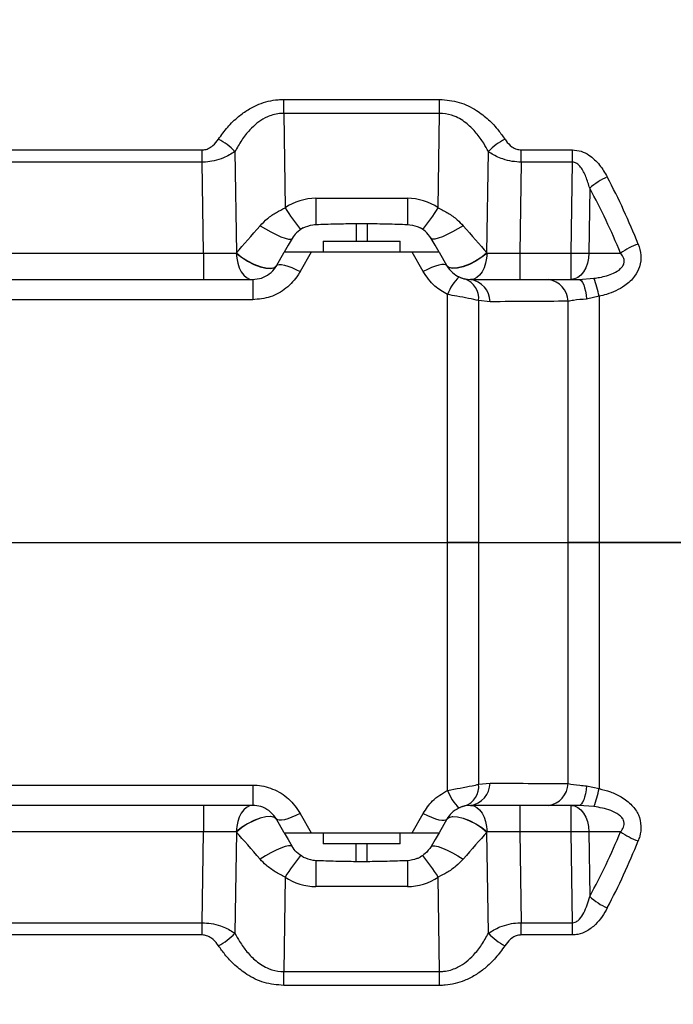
# Model space of a CAD drawing. Extents: x 0 to 16820, y 0 to 11880.
# Tile 41 of 77: x 8229 to 8348, y 6424 to 6603. Entities that reach past the tile are written whole.
import ezdxf

# ---------------------------------------------------------------- set-up
doc = ezdxf.new("R2010")
doc.units = 0
doc.header["$LTSCALE"] = 20
doc.layers.get('0').update_dxf_attribs({"linetype": 'CONTINUOUS'})
doc.styles.add('SLDTEXTSTYLE0', font='TXT', dxfattribs={"width": 0.605})
doc.dimstyles.new('SLDDIMSTYLE0', dxfattribs={"dimtxt": 100, "dimasz": 100, "dimexe": 0, "dimexo": 0.0625, "dimgap": 25, "dimtad": 1, "dimdec": 1, "dimrnd": 1e-09, "dimzin": 12, "dimtxsty": 'SLDTEXTSTYLE0', "dimsah": 1, "dimcen": 0, "dimazin": 3, "dimtfac": 1, "dimtofl": 0, "dimtmove": 0, "dimatfit": 3, "dimtolj": 1, "dimtzin": 12})
doc.dimstyles.new('SLDDIMSTYLE1', dxfattribs={"dimtxt": 100, "dimasz": 100, "dimexe": 0, "dimexo": 0.0625, "dimgap": 25, "dimtad": 1, "dimdec": 4, "dimlfac": 20, "dimzin": 12, "dimtxsty": 'SLDTEXTSTYLE0', "dimsah": 1, "dimcen": 0.09, "dimazin": 3, "dimtfac": 1, "dimtofl": 0, "dimtmove": 0, "dimatfit": 3, "dimtolj": 1, "dimtzin": 12})

# ---------------------------------------------------------------- blocks, each defined once
blk = doc.blocks.new('_D')
at = {"color": 7, "linetype": 'CONTINUOUS'}
blk.add_line((10599.79, 8574.46), (7791.16, 6507.87), dxfattribs=at)
blk.add_solid([(10599.79, 8574.46), (10510.36, 8527.27), (10528.14, 8503.11)], dxfattribs=at)
at = {"color": 7, "linetype": 'CONTINUOUS', "insert": (8954.78, 7524), "char_height": 100, "attachment_point": 1, "rotation": 36.3456, "style": 'SLDTEXTSTYLE0'}
blk.add_mtext('R3487', dxfattribs=at)
blk = doc.blocks.new('_D_1')
at = {"color": 7, "linetype": 'CONTINUOUS'}
for q in [(9232.57, 8882.9), (7791.16, 6507.87)]:
    blk.add_line((8490.54, 7660.25), q, dxfattribs=at)
blk.add_solid([(8490.54, 7660.25), (8555.25, 7737.96), (8529.6, 7753.52)], dxfattribs=at)
at = {"color": 7, "linetype": 'CONTINUOUS', "insert": (8912.41, 8603.77), "char_height": 100, "attachment_point": 1, "rotation": 58.7465, "style": 'SLDTEXTSTYLE0'}
blk.add_mtext('R1348', dxfattribs=at)
blk = doc.blocks.new('_D_2')
at = {"color": 7, "linetype": 'CONTINUOUS'}
for p, q in [((4317.75, 7120.33), (3817.21, 7208.59)), ((7831.16, 6507.87), (11826.43, 6507.87))]:
    blk.add_line(p, q, dxfattribs=at)
blk.add_arc((7791.16, 6507.87), 4005.26, 0, 170, dxfattribs=at)
for points in [[(3846.75, 7203.38), (3880.08, 7298.85), (3850.61, 7304.42)], [(11796.43, 6507.87), (11810.18, 6608.05), (11780.18, 6607.68)]]:
    blk.add_solid(points, dxfattribs=at)
at = {"color": 7, "linetype": 'CONTINUOUS', "insert": (8009.94, 10638.69), "char_height": 100, "attachment_point": 1, "rotation": 355, "style": 'SLDTEXTSTYLE0'}
blk.add_mtext('170°', dxfattribs=at)
blk = doc.blocks.new('_D_3')
at = {"color": 7, "linetype": 'CONTINUOUS'}
for p, q in [((7831.16, 6507.87), (11819.08, 6507.87)), ((4317.75, 5895.41), (3824.45, 5808.43))]:
    blk.add_line(p, q, dxfattribs=at)
blk.add_arc((7791.16, 6507.87), 3997.91, 190, 0, dxfattribs=at)
for points in [[(11789.08, 6507.87), (11772.83, 6408.07), (11802.82, 6407.69)], [(3853.99, 5813.64), (3857.85, 5712.6), (3887.32, 5718.17)]]:
    blk.add_solid(points, dxfattribs=at)
at = {"color": 7, "linetype": 'CONTINUOUS', "insert": (7986.83, 2641.21), "char_height": 100, "attachment_point": 1, "rotation": 5, "style": 'SLDTEXTSTYLE0'}
blk.add_mtext('170°', dxfattribs=at)

msp = doc.modelspace()

# ---------------------------------------------------------------- linework, layer by layer
at = {"color": 8, "linetype": 'CONTINUOUS'}
for p, q in [((8276.9353961, 6588.7429065), (8305.3940211, 6588.7429065)), ((8276.9353961, 6586.2036071), (8276.9353961, 6588.7429065)), ((8305.3940211, 6586.2036071), (8305.3940211, 6588.7429065)), ((8276.9353961, 6586.2036071), (8277.1849011, 6568.954835)), ((8305.3940211, 6586.2036071), (8276.9353961, 6586.2036071)), ((8305.1445757, 6568.954835), (8305.3940211, 6586.2036071)), ((8130.2601968, 6579.5272759), (8262.0692526, 6579.5272759)), ((8262.0692526, 6577.2972277), (8262.0692526, 6579.5272759)), ((8268.0394922, 6579.2158714), (8268.3067893, 6560.7366434)), ((8314.0226875, 6560.7366434), (8314.2899548, 6579.2158714)), ((8320.2601944, 6579.5272759), (8329.6183025, 6579.5272759)), ((8320.2601944, 6577.2972277), (8320.2601944, 6579.5272759)), ((8329.6183025, 6577.2972277), (8329.6183025, 6579.5272759)), ((8262.0692526, 6577.2972277), (8130.2601968, 6577.2972277)), ((8262.3093699, 6560.6971404), (8262.0692526, 6577.2972277)), ((8320.2601944, 6577.2972277), (8320.0201069, 6560.6971404)), ((8329.6183025, 6577.2972277), (8320.2601944, 6577.2972277)), ((8329.407302, 6560.6971404), (8329.6183025, 6577.2972277)), ((8332.7695404, 6572.5202805), (8332.6192771, 6560.6971404)), ((8282.8249906, 6570.6971383), (8282.8249906, 6565.9092574)), ((8282.8249906, 6570.6971383), (8299.5044862, 6570.6971383)), ((8299.5044862, 6570.6971383), (8299.5044862, 6565.9092574)), ((8290.1647364, 6566.0954623), (8290.1647364, 6562.8716371)), ((8292.1647106, 6566.0954623), (8292.1647106, 6562.8716371)), ((8130.0200795, 6560.6971404), (8262.3093699, 6560.6971404)), ((8262.3093699, 6560.6971404), (8262.3093699, 6555.8716378)), ((8281.9249903, 6560.8716367), (8279.9382185, 6557.3261811)), ((8302.3911987, 6557.3261811), (8300.4044567, 6560.8716367)), ((8320.0201069, 6560.6971404), (8320.0201069, 6555.8716378)), ((8320.0201069, 6560.6971404), (8329.407302, 6560.6971404)), ((8329.407302, 6555.8716378), (8329.407302, 6560.6971404)), ((8332.6192771, 6560.6971404), (8338.4073054, 6560.6971404)), ((8271.2779616, 6555.8716378), (8271.2779616, 6552.1746672)), ((8308.8212882, 6556.2283604), (8308.8212882, 6556.4755893)), ((8330.790845, 6555.8716378), (8333.5455333, 6556.0869)), ((8271.2779616, 6552.1746672), (8214.5628308, 6552.1746672)), ((8306.8509971, 6507.8716374), (8306.8509971, 6553.1276672)), ((8312.5078951, 6552.0211889), (8312.5078951, 6507.8716374)), ((8314.5870243, 6551.8098383), (8312.5078951, 6552.0211889)), ((8328.8215672, 6507.8716374), (8328.8215672, 6551.9001915)), ((8334.4784056, 6552.8101644), (8332.2091376, 6552.2980748)), ((8334.4784056, 6552.8101644), (8334.4784056, 6507.8716374)), ((8028.8915311, 6507.8716374), (8306.8509971, 6507.8716374)), ((8312.5078951, 6507.8716374), (8306.8509971, 6507.8716374)), ((8306.8509971, 6462.6156076), (8306.8509971, 6507.8716374)), ((8312.5078951, 6507.8716374), (8312.5078951, 6463.7220858)), ((8312.5078951, 6507.8716374), (8328.8215672, 6507.8716374)), ((8328.8215672, 6463.8430833), (8328.8215672, 6507.8716374)), ((8334.4784056, 6507.8716374), (8328.8215672, 6507.8716374)), ((8334.4784056, 6507.8716374), (8334.4784056, 6462.9331103)), ((8519.9221049, 6507.8716374), (8334.4784056, 6507.8716374)), ((8214.5628308, 6463.5686076), (8271.2779616, 6463.5686076)), ((8271.2779616, 6463.5686076), (8271.2779616, 6459.871637)), ((8312.5078951, 6463.7220858), (8314.5870243, 6463.9334365)), ((8332.2091376, 6463.4451999), (8334.4784056, 6462.9331103)), ((8262.3093699, 6459.871637), (8262.3093699, 6455.0461343)), ((8279.9382185, 6458.4170936), (8281.9249903, 6454.871638)), ((8300.4044567, 6454.871638), (8302.3911987, 6458.4170936)), ((8320.0201069, 6459.871637), (8320.0201069, 6455.0461343)), ((8329.407302, 6455.0461343), (8329.407302, 6459.871637)), ((8333.5455333, 6459.6563748), (8330.790845, 6459.871637)), ((8262.3093699, 6455.0461343), (8130.0200795, 6455.0461343)), ((8262.0692526, 6438.446047), (8262.3093699, 6455.0461343)), ((8268.3067893, 6455.0066313), (8268.0394922, 6436.5274033)), ((8314.2899548, 6436.5274033), (8314.0226875, 6455.0066313)), ((8329.407302, 6455.0461343), (8320.0201069, 6455.0461343)), ((8320.0201069, 6455.0461343), (8320.2601944, 6438.446047)), ((8329.6183025, 6438.446047), (8329.407302, 6455.0461343)), ((8338.4073054, 6455.0461343), (8332.6192771, 6455.0461343)), ((8332.6192771, 6455.0461343), (8332.7695404, 6443.2229942)), ((8290.1647364, 6449.6478124), (8290.1647364, 6452.8716377)), ((8292.1647106, 6449.6478124), (8292.1647106, 6452.8716377)), ((8282.8249906, 6449.8340173), (8282.8249906, 6445.0461364)), ((8299.5044862, 6449.8340173), (8299.5044862, 6445.0461364)), ((8277.1849011, 6446.7884398), (8276.9353961, 6429.5396677)), ((8305.3940211, 6429.5396677), (8305.1445757, 6446.7884398)), ((8299.5044862, 6445.0461364), (8282.8249906, 6445.0461364)), ((8130.2601968, 6438.446047), (8262.0692526, 6438.446047)), ((8262.0692526, 6436.2159989), (8262.0692526, 6438.446047)), ((8320.2601944, 6438.446047), (8329.6183025, 6438.446047)), ((8320.2601944, 6436.2159989), (8320.2601944, 6438.446047)), ((8329.6183025, 6436.2159989), (8329.6183025, 6438.446047)), ((8262.0692526, 6436.2159989), (8130.2601968, 6436.2159989)), ((8329.6183025, 6436.2159989), (8320.2601944, 6436.2159989)), ((8276.9353961, 6427.0003683), (8276.9353961, 6429.5396677)), ((8276.9353961, 6429.5396677), (8305.3940211, 6429.5396677)), ((8305.3940211, 6427.0003683), (8305.3940211, 6429.5396677)), ((8305.3940211, 6427.0003683), (8276.9353961, 6427.0003683))]:
    msp.add_line(p, q, dxfattribs=at)
at = {"color": 7, "linetype": 'CONTINUOUS'}
for p, q in [((8290.1647364, 6566.0954623), (8292.1647106, 6566.0954623)), ((8284.1647242, 6562.8716371), (8284.1647242, 6560.8716367)), ((8284.1647242, 6562.8716371), (8298.1647526, 6562.8716371)), ((8298.1647526, 6560.8716367), (8298.1647526, 6562.8716371)), ((8275.60809, 6558.3716391), (8277.0514761, 6560.8716367)), ((8300.4044567, 6560.8716367), (8281.9249903, 6560.8716367)), ((8305.2779709, 6560.8716367), (8306.721357, 6558.3716391)), ((8214.0703772, 6555.8716378), (8271.2779616, 6555.8716378)), ((8310.011891, 6555.9809006), (8311.0514556, 6555.8716378)), ((8311.0514556, 6555.8716378), (8325.2860581, 6555.8716378)), ((8271.2779616, 6459.871637), (8214.0703772, 6459.871637)), ((8311.0514556, 6459.871637), (8310.011891, 6459.7623742)), ((8325.2860581, 6459.871637), (8311.0514556, 6459.871637)), ((8277.0514761, 6454.871638), (8275.60809, 6457.3716356)), ((8306.721357, 6457.3716356), (8305.2779709, 6454.871638)), ((8281.9249903, 6454.871638), (8300.4044567, 6454.871638)), ((8284.1647242, 6454.871638), (8284.1647242, 6452.8716377)), ((8298.1647526, 6452.8716377), (8298.1647526, 6454.871638)), ((8296.4054619, 6452.8716377), (8284.1647242, 6452.8716377)), ((8298.1647526, 6452.8716377), (8296.4054619, 6452.8716377)), ((8290.1647364, 6449.6478124), (8292.1647106, 6449.6478124))]:
    msp.add_line(p, q, dxfattribs=at)
at = {"color": 8, "linetype": 'CONTINUOUS', "flags": 128}
for points in [[(8272.6312851, 6565.6833968), (8273.590592, 6565.0955385), (8274.5794927, 6564.5476787), (8275.5470251, 6564.0680588), (8276.4433001, 6563.6813997), (8277.222154, 6563.4076281), (8277.8434132, 6563.2608591), (8278.2750701, 6563.2486514), (8278.4948622, 6563.3716381)], [(8309.6981918, 6565.6833968), (8308.738855, 6565.0955385), (8307.7499543, 6564.5476787), (8306.7823921, 6564.0680588), (8305.8861171, 6563.6813997), (8305.1073228, 6563.4076281), (8304.4860636, 6563.2608591), (8304.0544068, 6563.2486514), (8303.8345848, 6563.3716381)], [(8268.2885503, 6560.6885834), (8268.3642482, 6559.7395844), (8268.5467278, 6558.8320887), (8268.829373, 6557.9993746), (8269.2018126, 6557.271967), (8269.6503376, 6556.6765352), (8270.1585566, 6556.2349169), (8270.7078134, 6555.9632986), (8271.2779616, 6555.8716378)], [(8268.2885503, 6560.6885834), (8269.2376946, 6559.9208346), (8270.3257774, 6559.2178425), (8271.47871, 6558.6274921), (8272.6179932, 6558.1899865), (8273.6659919, 6557.9351282), (8274.5513295, 6557.8802696), (8275.2137457, 6558.0291546), (8275.60809, 6558.3716391)], [(8268.3067893, 6560.7366434), (8269.2552184, 6559.9672853), (8270.3435396, 6559.2629074), (8271.4975153, 6558.6715697), (8272.6384078, 6558.2336171), (8273.6883734, 6557.9789377), (8274.5757376, 6557.924906), (8275.2399718, 6558.0752066), (8275.6357764, 6558.4195873)], [(8314.0226875, 6560.7366434), (8313.0742584, 6559.9672853), (8311.9858776, 6559.2629074), (8310.8319317, 6558.6715697), (8309.6910392, 6558.2336171), (8308.6411034, 6557.9789377), (8307.7537094, 6557.924906), (8307.0894753, 6558.0752066), (8306.6936408, 6558.4195873)], [(8314.040867, 6560.6885834), (8313.0917822, 6559.9208346), (8312.0036994, 6559.2178425), (8310.8507072, 6558.6274921), (8309.7114836, 6558.1899865), (8308.6634551, 6557.9351282), (8307.7780877, 6557.8802696), (8307.1157013, 6558.0291546), (8306.721357, 6558.3716391)], [(8314.040867, 6560.6885834), (8313.9652287, 6559.7395844), (8313.7827192, 6558.8320887), (8313.500074, 6557.9993746), (8313.1276642, 6557.271967), (8312.6790796, 6556.6765352), (8312.1708904, 6556.2349169), (8311.6216336, 6555.9632986), (8311.0514556, 6555.8716378)], [(8332.6192771, 6560.6971404), (8332.5388704, 6559.7468822), (8332.3433672, 6558.8379523), (8332.0400392, 6558.0037555), (8331.6399132, 6557.2749397), (8331.1577712, 6556.6782861), (8330.6112562, 6556.2357179), (8330.0205742, 6555.9634997), (8329.407302, 6555.8716378)], [(8275.60809, 6558.3716391), (8275.7893776, 6558.5274382), (8276.1019145, 6558.5992171), (8276.5358065, 6558.5847034), (8277.0773743, 6558.4843552), (8277.709422, 6558.3013504), (8278.4119819, 6558.0414778), (8279.1628514, 6557.7129557), (8279.9382185, 6557.3261811)], [(8306.721357, 6558.3716391), (8306.5400397, 6558.5274382), (8306.2275325, 6558.5992171), (8305.7936107, 6558.5847034), (8305.2521025, 6558.4843552), (8304.6200548, 6558.3013504), (8303.9174353, 6558.0414778), (8303.1665956, 6557.7129557), (8302.3911987, 6557.3261811)], [(8330.790845, 6555.8716378), (8331.0268794, 6555.8076261), (8331.2568937, 6555.6172303), (8331.4749275, 6555.3053229), (8331.6754972, 6554.879891), (8331.8533574, 6554.3518311), (8332.004038, 6553.7346585), (8332.1236645, 6553.0441834), (8332.2091376, 6552.2980748)], [(8332.2091376, 6463.4451999), (8332.1236645, 6462.6990913), (8332.004038, 6462.0086162), (8331.8533574, 6461.3914436), (8331.6754972, 6460.8633837), (8331.4749275, 6460.4379519), (8331.2568937, 6460.1260445), (8331.0268794, 6459.9356486), (8330.790845, 6459.871637)], [(8271.2779616, 6459.871637), (8270.7078134, 6459.7799762), (8270.1585566, 6459.5083578), (8269.6503376, 6459.0667396), (8269.2018126, 6458.4713078), (8268.829373, 6457.7439002), (8268.5467278, 6456.911186), (8268.3642482, 6456.0036904), (8268.2885503, 6455.0546913)], [(8279.9382185, 6458.4170936), (8279.1628514, 6458.0303191), (8278.4119819, 6457.7017969), (8277.709422, 6457.4419244), (8277.0773743, 6457.2589195), (8276.5358065, 6457.1585714), (8276.1019145, 6457.1440576), (8275.7893776, 6457.2158365), (8275.60809, 6457.3716356)], [(8302.3911987, 6458.4170936), (8303.1665956, 6458.0303191), (8303.9174353, 6457.7017969), (8304.6200548, 6457.4419244), (8305.2521025, 6457.2589195), (8305.7936107, 6457.1585714), (8306.2275325, 6457.1440576), (8306.5400397, 6457.2158365), (8306.721357, 6457.3716356)], [(8311.0514556, 6459.871637), (8311.6216336, 6459.7799762), (8312.1708904, 6459.5083578), (8312.6790796, 6459.0667396), (8313.1276642, 6458.4713078), (8313.500074, 6457.7439002), (8313.7827192, 6456.911186), (8313.9652287, 6456.0036904), (8314.040867, 6455.0546913)], [(8329.407302, 6459.871637), (8330.0205742, 6459.779775), (8330.6112562, 6459.5075569), (8331.1577712, 6459.0649887), (8331.6399132, 6458.468335), (8332.0400392, 6457.7395192), (8332.3433672, 6456.9053224), (8332.5388704, 6455.9963925), (8332.6192771, 6455.0461343)], [(8275.60809, 6457.3716356), (8275.2137457, 6457.7141202), (8274.5513295, 6457.8630051), (8273.6659919, 6457.8081465), (8272.6179932, 6457.5532882), (8271.47871, 6457.1157827), (8270.3257774, 6456.5254322), (8269.2376946, 6455.8224401), (8268.2885503, 6455.0546913)], [(8275.6357764, 6457.3236874), (8275.2399718, 6457.6680681), (8274.5757376, 6457.8183687), (8273.6883734, 6457.7643371), (8272.6384078, 6457.5096576), (8271.4975153, 6457.071705), (8270.3435396, 6456.4803674), (8269.2552184, 6455.7759895), (8268.3067893, 6455.0066313)], [(8306.6936408, 6457.3236874), (8307.0894753, 6457.6680681), (8307.7537094, 6457.8183687), (8308.6411034, 6457.7643371), (8309.6910392, 6457.5096576), (8310.8319317, 6457.071705), (8311.9858776, 6456.4803674), (8313.0742584, 6455.7759895), (8314.0226875, 6455.0066313)], [(8306.721357, 6457.3716356), (8307.1157013, 6457.7141202), (8307.7780877, 6457.8630051), (8308.6634551, 6457.8081465), (8309.7114836, 6457.5532882), (8310.8507072, 6457.1157827), (8312.0036994, 6456.5254322), (8313.0917822, 6455.8224401), (8314.040867, 6455.0546913)], [(8278.4948622, 6452.3716367), (8278.2750701, 6452.4946234), (8277.8434132, 6452.4824156), (8277.222154, 6452.3356466), (8276.4433001, 6452.061875), (8275.5470251, 6451.675216), (8274.5794927, 6451.195596), (8273.590592, 6450.6477362), (8272.6312851, 6450.059878)], [(8303.8345848, 6452.3716367), (8304.0544068, 6452.4946234), (8304.4860636, 6452.4824156), (8305.1073228, 6452.3356466), (8305.8861171, 6452.061875), (8306.7823921, 6451.675216), (8307.7499543, 6451.195596), (8308.738855, 6450.6477362), (8309.6981918, 6450.059878)]]:
    msp.add_lwpolyline(points, dxfattribs=at)
at = {"color": 7, "linetype": 'CONTINUOUS', "flags": 128}
for points in [[(8278.4948622, 6563.3716381), (8277.7693247, 6562.114971), (8277.0514761, 6560.8716367)], [(8305.2779709, 6560.8716367), (8304.5601522, 6562.114971), (8303.8345848, 6563.3716381)], [(8277.0514761, 6454.871638), (8277.7693247, 6453.6283037), (8278.4948622, 6452.3716367)], [(8305.2779709, 6454.871638), (8304.5601522, 6453.6283037), (8303.8345848, 6452.3716367)]]:
    msp.add_lwpolyline(points, dxfattribs=at)
at = {"color": 7, "linetype": 'CONTINUOUS'}
for radius in [3487, 1348]:
    msp.add_arc((7791.1647235, 6507.8716374), radius, 190, 170, dxfattribs=at)
at = {"color": 8, "linetype": 'CONTINUOUS'}
for centre, radius, start, end in [((8259.8071698, 6571.5347703), 11.2592383, 43.016138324, 62.301916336), ((8322.5229195, 6571.5339284), 11.2602823, 117.698986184, 136.982959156), ((8340.4758958, 6564.0597954), 11.444113, 113.123790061, 132.329276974), ((8282.8249775, 6560.6971399), 10, 90, 124.333429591), ((8299.5044695, 6560.6971399), 10, 55.666570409, 90), ((8328.3036122, 6602.427403), 61.1026631, 213.216807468, 217.772313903), ((8254.0192733, 6602.4324676), 61.1109518, 322.227700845, 326.782605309), ((8331.0132896, 6675.0033731), 114.3175141, 269.195054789, 270.804945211), ((8345.9367279, 6550.0186279), 13.0660948, 109.294959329, 125.187675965), ((8314.325335, 6550.5230245), 7.9151684, 132.762682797, 160.787675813), ((8308.6923697, 6552.3826065), 3.8326044, 354.588923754, 69.861635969), ((8310.422062, 6551.754129), 4.1653349, 0.766325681, 81.309160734), ((8324.6831305, 6551.7754572), 4.140316, 1.726396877, 81.626609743), ((8313.9168567, 6548.7275414), 20.962946, 11.230368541, 20.552474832), ((8308.6923697, 6463.3606683), 3.8326044, 290.138364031, 5.411076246), ((8310.422062, 6463.9891458), 4.1653349, 278.690839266, 359.233674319), ((8324.6831305, 6463.9678175), 4.140316, 278.373390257, 358.273603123), ((8314.325335, 6465.2202502), 7.9151684, 199.212324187, 227.237317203), ((8313.9168567, 6467.0157334), 20.962946, 339.447525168, 348.769631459), ((8331.0132896, 6340.7399016), 114.3175141, 89.195054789, 90.804945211), ((8345.9367279, 6465.7246468), 13.0660948, 234.812324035, 250.705040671), ((8328.3036122, 6413.3158717), 61.1026631, 142.227686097, 146.783192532), ((8254.0192733, 6413.3108071), 61.1109518, 33.217394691, 37.772299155), ((8282.8249775, 6455.0461349), 10, 235.666570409, 270), ((8299.5044695, 6455.0461349), 10, 270, 304.333429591), ((8340.4758958, 6451.6834794), 11.444113, 227.670723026, 246.876209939), ((8259.8071698, 6444.2085045), 11.2592383, 297.698083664, 316.983861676), ((8322.5229195, 6444.2093463), 11.2602823, 223.017040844, 242.301013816)]:
    msp.add_arc(centre, radius, start, end, dxfattribs=at)
for centre, major_axis, ratio, start_param, end_param in [((8179.0289103, 6507.8716374), (170.2694555, 26.489921), 0.8611429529, 0.1955768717, 0.2854982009), ((8175.8169301, 6508.0461349), (170.8468102, 21.5805957), 0.8333414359, 0.223879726, 0.3138010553), ((8277.1619759, 6571.0630308), (14.7558246, 16.9719826), 0.0051745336, 4.062805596, 4.3943566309), ((8305.1674711, 6571.0630308), (-14.7558246, 16.9719826), 0.0051745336, 1.8888286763, 2.2203797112), ((8262.3017884, 6560.8716374), (10.0020923, -0.0723817), 0.017439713, 4.7132722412, 5.3542072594), ((8262.5211769, 6545.7044231), (9.6352478, 25.2766889), 0.002384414, 5.3478355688, 5.3501985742), ((8319.8082701, 6545.7044231), (-9.6352478, 25.2766889), 0.002384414, 0.9329867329, 0.9353497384), ((8320.0276586, 6560.8716374), (10.0020923, 0.0723817), 0.017439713, 4.0705707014, 4.7115057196), ((8262.3017884, 6454.8716374), (10.0020923, 0.0723817), 0.017439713, 0.9289780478, 1.569913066), ((8262.5211769, 6470.0388516), (-9.6352478, 25.2766889), 0.002384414, 4.0745793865, 4.0769423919), ((8277.1619759, 6444.680244), (-14.7558246, 16.9719826), 0.0051745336, 5.0304213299, 5.3619723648), ((8305.1674711, 6444.680244), (14.7558246, 16.9719826), 0.0051745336, 0.9212129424, 1.2527639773), ((8319.8082701, 6470.0388516), (9.6352478, 25.2766889), 0.002384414, 2.2062429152, 2.2086059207), ((8320.0276586, 6454.8716374), (10.0020923, -0.0723817), 0.017439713, 1.5716795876, 2.2126146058), ((8175.8169301, 6507.6971399), (170.8468102, -21.5805957), 0.8333414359, 5.9693842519, 6.0593055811), ((8179.0289103, 6507.8716374), (170.2694555, -26.489921), 0.8611429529, 5.9976871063, 6.0876084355)]:
    msp.add_ellipse(centre, major_axis=major_axis, ratio=ratio, start_param=start_param, end_param=end_param, dxfattribs=at)
for points, knots in [([(8265.0406038, 6581.5038032), (8265.5766047, 6582.2455287), (8266.6477765, 6583.7278312), (8268.4905186, 6585.5202676), (8270.4231639, 6586.912599), (8272.7682536, 6588.1058989), (8275.0381102, 6588.6919691), (8276.5928485, 6588.7337099), (8276.9353961, 6588.7429065)], [0, 0, 0, 0, 0.1982492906, 0.3961915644, 0.5454266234, 0.6944148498, 0.9326719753, 1, 1, 1, 1]), ([(8305.3940211, 6588.7429065), (8306.6021823, 6588.632186), (8309.0215525, 6588.4104657), (8312.0062546, 6586.9096727), (8314.3429886, 6585.0871458), (8316.024735, 6583.2860187), (8316.9139682, 6582.0323245), (8317.2888433, 6581.5038032)], [0, 0, 0, 0, 0.2365852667, 0.4737673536, 0.6663498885, 0.8593427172, 1, 1, 1, 1]), ([(8276.9353961, 6586.2036071), (8276.6783809, 6586.195994), (8275.6046104, 6586.1641879), (8274.4505228, 6585.8049495), (8273.1068796, 6585.1407395), (8272.0263635, 6584.4252641), (8270.5778896, 6583.0652651), (8269.2104771, 6581.3310825), (8268.430057, 6579.921369), (8268.0394922, 6579.2158714)], [0, 0, 0, 0, 0.0622444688, 0.2600480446, 0.2862938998, 0.4340600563, 0.5822259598, 0.7909230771, 1, 1, 1, 1]), ([(8314.2899548, 6579.2158714), (8314.0117092, 6579.7260766), (8313.3656695, 6580.9106877), (8312.1264591, 6582.644799), (8310.4024176, 6584.4117064), (8308.3225433, 6585.7213426), (8306.4883812, 6586.1815466), (8305.5773252, 6586.199912), (8305.3940211, 6586.2036071)], [0, 0, 0, 0, 0.1508300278, 0.35020209, 0.5490176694, 0.7792473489, 0.9555846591, 1, 1, 1, 1]), ([(8262.0692526, 6579.5272759), (8262.1696916, 6579.5310098), (8262.5448047, 6579.544955), (8263.2441171, 6579.7613087), (8264.2131173, 6580.4050879), (8264.7234047, 6581.0826344), (8265.0406038, 6581.5038032)], [0, 0, 0, 0, 0.0773329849, 0.28881828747, 0.55792329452, 1, 1, 1, 1]), ([(8317.2888433, 6581.5038032), (8317.3589339, 6581.4030416), (8317.7140137, 6580.8925829), (8318.3731631, 6580.1951845), (8319.3728111, 6579.6173482), (8319.9867929, 6579.555027), (8320.2601944, 6579.5272759)], [0, 0, 0, 0, 0.1043723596, 0.5287512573, 0.7901563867, 1, 1, 1, 1]), ([(8268.0394922, 6579.2158714), (8267.3711263, 6578.8021401), (8266.2423036, 6578.1033773), (8264.3412372, 6577.5206456), (8263.0044086, 6577.3204039), (8262.2698304, 6577.3021987), (8262.0692526, 6577.2972277)], [0, 0, 0, 0, 0.39944629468, 0.67463654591, 0.91115897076, 1, 1, 1, 1]), ([(8320.2601944, 6577.2972277), (8319.7196518, 6577.3258952), (8318.554468, 6577.3876904), (8316.614774, 6577.9081041), (8315.1988792, 6578.5958847), (8314.4322474, 6579.1188121), (8314.2899548, 6579.2158714)], [0, 0, 0, 0, 0.2390516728, 0.5152953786, 0.9100351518, 1, 1, 1, 1]), ([(8329.6183025, 6579.5272759), (8330.1594142, 6579.4740267), (8331.242529, 6579.3674407), (8333.0127306, 6578.4321576), (8334.6772242, 6576.8324973), (8335.5465491, 6575.334231), (8335.9815751, 6574.5844713)], [0, 0, 0, 0, 0.1816994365, 0.363698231, 0.6815830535, 1, 1, 1, 1]), ([(8332.7695404, 6572.5202805), (8332.5609749, 6573.2336788), (8332.1660219, 6574.5846159), (8331.3895219, 6576.1548322), (8330.5767508, 6576.9941966), (8330.0210593, 6577.2675002), (8329.7394371, 6577.2882868), (8329.6183025, 6577.2972277)], [0, 0, 0, 0, 0.3722073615, 0.7048358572, 0.8640857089, 0.9415389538, 1, 1, 1, 1]), ([(8272.6312851, 6565.6833968), (8273.0702892, 6566.1345698), (8273.960924, 6567.0498926), (8275.5230634, 6568.1270218), (8276.6510729, 6568.6889185), (8277.1849011, 6568.954835)], [0, 0, 0, 0, 0.3386352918, 0.6870104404, 1, 1, 1, 1]), ([(8305.1445757, 6568.954835), (8305.7495699, 6568.6505927), (8306.9770448, 6568.0333144), (8308.5123195, 6566.9231544), (8309.3398584, 6566.0580126), (8309.6981918, 6565.6833968)], [0, 0, 0, 0, 0.3552802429, 0.7208293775, 1, 1, 1, 1]), ([(8333.5455333, 6556.0869), (8333.8908031, 6556.1394534), (8335.0976039, 6556.3231402), (8336.7898096, 6556.7795362), (8338.2426881, 6557.6130789), (8338.7994645, 6558.2798098), (8339.0262477, 6558.7715122), (8339.0881239, 6559.2420046), (8338.9594421, 6559.9011889), (8338.6847101, 6560.3622451), (8338.4427195, 6560.654387), (8338.4073054, 6560.6971404)], [0, 0, 0, 0, 0.1226269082, 0.428610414, 0.6035574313, 0.6799381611, 0.721940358, 0.7936789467, 0.8505587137, 0.9781300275, 1, 1, 1, 1]), ([(8341.6192805, 6562.3508005), (8341.8308012, 6561.679627), (8342.2555102, 6560.3319884), (8342.0111134, 6558.2364672), (8340.987031, 6556.2665339), (8339.4030956, 6554.806963), (8337.5819134, 6553.787047), (8335.983394, 6553.1748369), (8334.9269904, 6552.9188606), (8334.4784056, 6552.8101644)], [0, 0, 0, 0, 0.15684540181, 0.31492734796, 0.45901257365, 0.6389076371, 0.77062714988, 0.90260051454, 1, 1, 1, 1]), ([(8279.9382185, 6557.3261811), (8279.8182009, 6557.1222627), (8279.1480226, 6555.9835815), (8277.4862869, 6554.1866826), (8274.5706005, 6552.5008693), (8272.3733616, 6552.2831886), (8271.2779616, 6552.1746672)], [0, 0, 0, 0, 0.0688460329, 0.3844365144, 0.6931201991, 1, 1, 1, 1]), ([(8306.8509971, 6553.1276672), (8306.0258618, 6553.6008001), (8304.1915665, 6554.6525857), (8303.0301605, 6556.3773054), (8302.3911987, 6557.3261811)], [0, 0, 0, 0, 0.4498377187, 1, 1, 1, 1]), ([(8312.5078951, 6552.0211889), (8311.9103977, 6552.1557373), (8310.7279605, 6552.4220062), (8308.7083489, 6552.7940824), (8307.4051982, 6553.0281314), (8306.8509971, 6553.1276672)], [0, 0, 0, 0, 0.3699042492, 0.7320342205, 1, 1, 1, 1]), ([(8328.8215672, 6551.9001915), (8326.5182336, 6551.8845503), (8321.7810729, 6551.8523819), (8317.0286782, 6551.8242776), (8314.5870243, 6551.8098383)], [0, 0, 0, 0, 0.486226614, 1, 1, 1, 1]), ([(8332.2091376, 6552.2980748), (8331.3711215, 6552.2312938), (8330.103047, 6552.1302416), (8329.1461067, 6551.9584525), (8328.8215672, 6551.9001915)], [0, 0, 0, 0, 0.6608570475, 1, 1, 1, 1]), ([(8271.2779616, 6463.5686076), (8271.4090375, 6463.5669227), (8272.6504058, 6463.5509656), (8275.0276163, 6463.0176847), (8278.0061214, 6461.2144424), (8279.2923034, 6459.3522691), (8279.9382185, 6458.4170936)], [0, 0, 0, 0, 0.036930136, 0.3497506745, 0.6734475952, 1, 1, 1, 1]), ([(8306.8509971, 6462.6156076), (8307.6165316, 6462.753101), (8309.1851215, 6463.0348267), (8311.1345767, 6463.4049967), (8312.1250975, 6463.6337007), (8312.5078951, 6463.7220858)], [0, 0, 0, 0, 0.36903454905, 0.75615645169, 1, 1, 1, 1]), ([(8314.5870243, 6463.9334365), (8316.8977964, 6463.9197874), (8321.6502728, 6463.891716), (8326.3876305, 6463.8595892), (8328.8215672, 6463.8430833)], [0, 0, 0, 0, 0.4862248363, 1, 1, 1, 1]), ([(8328.8215672, 6463.8430833), (8329.4933445, 6463.7314504), (8330.4988008, 6463.5643682), (8331.7829645, 6463.4748937), (8332.2091376, 6463.4451999)], [0, 0, 0, 0, 0.6681318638, 1, 1, 1, 1]), ([(8302.3911987, 6458.4170936), (8302.9129302, 6459.2157459), (8304.0455895, 6460.9495901), (8305.8680226, 6462.031859), (8306.8509971, 6462.6156076)], [0, 0, 0, 0, 0.4606251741, 1, 1, 1, 1]), ([(8334.4784056, 6462.9331103), (8335.1768705, 6462.7548939), (8336.5723392, 6462.3988339), (8338.6572197, 6461.4288464), (8340.4889657, 6460.0439525), (8341.7752759, 6458.1656816), (8342.2313631, 6456.1648935), (8342.0346391, 6454.5405132), (8341.7196186, 6453.6698058), (8341.6192805, 6453.3924742)], [0, 0, 0, 0, 0.1519296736, 0.3035415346, 0.4855287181, 0.6380012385, 0.7924237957, 0.9338842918, 1, 1, 1, 1]), ([(8338.4073054, 6455.0461343), (8338.5113928, 6455.177788), (8338.8134387, 6455.5598267), (8339.086233, 6456.1957507), (8339.0542491, 6456.8754364), (8338.835101, 6457.4230405), (8338.4837071, 6457.8458372), (8337.75798, 6458.438107), (8336.1421558, 6459.211103), (8334.5790508, 6459.479146), (8333.5455333, 6459.6563748)], [0, 0, 0, 0, 0.0661892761, 0.1920711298, 0.2617041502, 0.3149788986, 0.3993639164, 0.4465125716, 0.6340367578, 1, 1, 1, 1]), ([(8277.1849011, 6446.7884398), (8276.5799069, 6447.0926821), (8275.352432, 6447.7099604), (8273.8171574, 6448.8201203), (8272.9896184, 6449.6852622), (8272.6312851, 6450.059878)], [0, 0, 0, 0, 0.3552802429, 0.7208293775, 1, 1, 1, 1]), ([(8309.6981918, 6450.059878), (8309.2591636, 6449.6087097), (8308.3685006, 6448.6934179), (8306.8064075, 6447.6162353), (8305.6784067, 6447.0543529), (8305.1445757, 6446.7884398)], [0, 0, 0, 0, 0.33864299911, 0.68701009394, 1, 1, 1, 1]), ([(8329.6183025, 6438.446047), (8329.7861473, 6438.4647294), (8330.2089729, 6438.5117929), (8330.6246743, 6438.8216748), (8331.1905931, 6439.3867436), (8332.0475182, 6440.766138), (8332.4749007, 6442.2204111), (8332.7695404, 6443.2229942)], [0, 0, 0, 0, 0.0809272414, 0.2038674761, 0.2427611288, 0.4779556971, 1, 1, 1, 1]), ([(8335.9815751, 6441.1588034), (8335.676916, 6440.6188323), (8335.0683765, 6439.5402706), (8333.8409859, 6438.0657598), (8332.3704399, 6436.9028416), (8330.8625322, 6436.2915455), (8329.9493332, 6436.2360983), (8329.6183025, 6436.2159989)], [0, 0, 0, 0, 0.2280680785, 0.4555530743, 0.692769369, 0.888630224, 1, 1, 1, 1]), ([(8262.0692526, 6438.446047), (8262.6097853, 6438.417379), (8263.7749592, 6438.3555822), (8265.7146477, 6437.8351657), (8267.1305627, 6437.1473945), (8267.8971997, 6436.6244627), (8268.0394922, 6436.5274033)], [0, 0, 0, 0, 0.2390474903, 0.5152914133, 0.9100350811, 1, 1, 1, 1]), ([(8314.2899548, 6436.5274033), (8314.9583082, 6436.9411383), (8316.0871271, 6437.6399183), (8317.9882086, 6438.2226121), (8319.3250373, 6438.4228748), (8320.0596065, 6438.4410767), (8320.2601944, 6438.446047)], [0, 0, 0, 0, 0.3994427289, 0.6746408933, 0.9111546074, 1, 1, 1, 1]), ([(8265.0406038, 6434.2394716), (8264.9705134, 6434.3402333), (8264.6154315, 6434.850698), (8263.9562564, 6435.5480713), (8262.9566303, 6436.1259316), (8262.3426551, 6436.188249), (8262.0692526, 6436.2159989)], [0, 0, 0, 0, 0.1043725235, 0.5287570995, 0.7901560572, 1, 1, 1, 1]), ([(8268.0394922, 6436.5274033), (8268.3176251, 6436.0171298), (8268.9588888, 6434.8406424), (8270.1989003, 6433.1072024), (8271.9181707, 6431.3364354), (8274.0070456, 6430.022025), (8275.8410602, 6429.5617262), (8276.752101, 6429.5433624), (8276.9353961, 6429.5396677)], [0, 0, 0, 0, 0.1508336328, 0.347762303, 0.5490116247, 0.779246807, 0.955586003, 1, 1, 1, 1]), ([(8305.3940211, 6429.5396677), (8305.6510462, 6429.5472803), (8306.7248175, 6429.5790834), (8307.8789061, 6429.9383194), (8309.2146323, 6430.5986402), (8310.2963349, 6431.3120498), (8311.7414808, 6432.6664543), (8313.1131586, 6434.4073083), (8313.895238, 6435.8162885), (8314.2899548, 6436.5274033)], [0, 0, 0, 0, 0.0622472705, 0.260049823, 0.2862958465, 0.4318763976, 0.5822368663, 0.7891542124, 1, 1, 1, 1]), ([(8320.2601944, 6436.2159989), (8320.1597454, 6436.2122657), (8319.7846312, 6436.1983245), (8319.0853233, 6435.9819577), (8318.1163293, 6435.3381884), (8317.6060421, 6434.660641), (8317.2888433, 6434.2394716)], [0, 0, 0, 0, 0.07734059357, 0.28881853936, 0.55792345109, 1, 1, 1, 1]), ([(8276.9353961, 6427.0003683), (8275.7272452, 6427.11109), (8273.3078858, 6427.3328136), (8270.3231925, 6428.833602), (8267.9864584, 6430.656129), (8266.304712, 6432.4572561), (8265.4154789, 6433.7109502), (8265.0406038, 6434.2394716)], [0, 0, 0, 0, 0.2365837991, 0.473766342, 0.6663492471, 0.8593424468, 1, 1, 1, 1]), ([(8317.2888433, 6434.2394716), (8316.7528423, 6433.497746), (8315.6816705, 6432.0154436), (8313.8389284, 6430.2230072), (8311.9062831, 6428.8306757), (8309.5611934, 6427.6373759), (8307.2913271, 6427.0513028), (8305.7365787, 6427.0095645), (8305.3940211, 6427.0003683)], [0, 0, 0, 0, 0.19824890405, 0.39619079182, 0.54542555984, 0.69441349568, 0.93267015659, 1, 1, 1, 1])]:
    msp.add_open_spline(points, degree=3, knots=knots, dxfattribs=at)
at = {"color": 7, "linetype": 'CONTINUOUS'}
for points, knots in [([(8282.8249906, 6565.9092574), (8284.0266468, 6565.955466), (8286.4467949, 6566.0485306), (8288.9196884, 6566.079746), (8290.1647364, 6566.0954623)], [0, 0, 0, 0, 0.49652176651, 1, 1, 1, 1]), ([(8292.1647106, 6566.0954623), (8293.3923018, 6566.0801802), (8295.8651604, 6566.0493959), (8298.2856104, 6565.9561923), (8299.5044862, 6565.9092574)], [0, 0, 0, 0, 0.4964259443, 1, 1, 1, 1]), ([(8280.4999922, 6565.2982055), (8280.0641409, 6565.0243939), (8279.2667837, 6564.5234763), (8278.7356621, 6563.7309525), (8278.4948622, 6563.3716381)], [0, 0, 0, 0, 0.5466200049, 1, 1, 1, 1]), ([(8280.4999922, 6565.2982055), (8281.0727941, 6565.5379752), (8281.8223389, 6565.8517281), (8282.6336767, 6565.8982804), (8282.8249906, 6565.9092574)], [0, 0, 0, 0, 0.7641994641, 1, 1, 1, 1]), ([(8299.5044862, 6565.9092574), (8300.1251871, 6565.8346218), (8300.9374128, 6565.7369565), (8301.6592209, 6565.3819232), (8301.829425, 6565.2982055)], [0, 0, 0, 0, 0.7641975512, 1, 1, 1, 1]), ([(8303.8345848, 6563.3716381), (8303.5004566, 6563.8463489), (8302.9499896, 6564.6284216), (8302.1455696, 6565.1092395), (8301.829425, 6565.2982055)], [0, 0, 0, 0, 0.6069905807, 1, 1, 1, 1]), ([(8281.9249903, 6560.8716367), (8281.312536, 6560.8716367), (8280.0842606, 6560.8716367), (8278.5027276, 6560.8716367), (8277.4734795, 6560.8716367), (8277.0887911, 6560.8716367), (8277.0602875, 6560.8716367), (8277.0514761, 6560.8716367)], [0, 0, 0, 0, 0.2493600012, 0.5000907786, 0.7185790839, 0.9130032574, 1, 1, 1, 1]), ([(8305.2779709, 6560.8716367), (8305.2337999, 6560.8716367), (8305.1453738, 6560.8716367), (8304.4130484, 6560.8716367), (8303.3213293, 6560.8716367), (8301.9426638, 6560.8716367), (8300.9274745, 6560.8716367), (8300.4044567, 6560.8716367)], [0, 0, 0, 0, 0.1972183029, 0.3948122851, 0.5864377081, 0.7869358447, 1, 1, 1, 1]), ([(8271.2779616, 6555.8716378), (8271.8270663, 6555.9249717), (8272.9371427, 6556.0327923), (8274.4002892, 6556.8618813), (8275.2185369, 6557.7290013), (8275.5481715, 6558.2727928), (8275.60809, 6558.3716391)], [0, 0, 0, 0, 0.3000630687, 0.6066108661, 0.9284926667, 1, 1, 1, 1]), ([(8306.721357, 6558.3716391), (8307.0368171, 6557.9130828), (8307.6034012, 6557.0894898), (8308.5372996, 6556.5661004), (8308.9512263, 6556.3341214)], [0, 0, 0, 0, 0.556775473, 1, 1, 1, 1]), ([(8308.9512263, 6556.3341214), (8309.0296405, 6556.2991501), (8309.1328435, 6556.2531233), (8309.3249099, 6556.1780093), (8309.4924927, 6556.1193487), (8309.7425145, 6556.0434993), (8309.9013956, 6556.004741), (8309.9958057, 6555.9843711), (8310.011891, 6555.9809006)], [0, 0, 0, 0, 0.1794842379, 0.2362240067, 0.4351479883, 0.5738505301, 0.9273936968, 1, 1, 1, 1]), ([(8325.2860581, 6555.8716378), (8325.8170651, 6555.8716378), (8326.8682152, 6555.8716378), (8328.7341718, 6555.8716378), (8330.0987088, 6555.8716378), (8330.790845, 6555.8716378)], [0, 0, 0, 0, 0.3346908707, 0.6625341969, 1, 1, 1, 1]), ([(8275.60809, 6457.3716356), (8275.2886101, 6457.8231861), (8274.6614811, 6458.7095655), (8273.2154568, 6459.5729978), (8272.0887531, 6459.8333906), (8271.4665128, 6459.8694863), (8271.3435102, 6459.8708893), (8271.2779616, 6459.871637)], [0, 0, 0, 0, 0.3349043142, 0.6574066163, 0.9324124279, 0.9639822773, 1, 1, 1, 1]), ([(8308.9512263, 6459.4091533), (8308.4577754, 6459.1224354), (8307.5313408, 6458.5841339), (8306.9793422, 6457.7578243), (8306.721357, 6457.3716356)], [0, 0, 0, 0, 0.5326343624, 1, 1, 1, 1]), ([(8310.011891, 6459.7623742), (8309.9432663, 6459.7471249), (8309.8232392, 6459.7204533), (8309.5990175, 6459.6577631), (8309.3761092, 6459.5844198), (8309.1560159, 6459.5009536), (8309.0147557, 6459.4376314), (8308.9512263, 6459.4091533)], [0, 0, 0, 0, 0.2914387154, 0.5097368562, 0.6745328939, 0.8536267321, 1, 1, 1, 1]), ([(8330.790845, 6459.871637), (8330.1046158, 6459.871637), (8328.7455762, 6459.871637), (8326.877616, 6459.871637), (8325.8215405, 6459.871637), (8325.2860581, 6459.871637)], [0, 0, 0, 0, 0.334567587, 0.6625929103, 1, 1, 1, 1]), ([(8277.0514761, 6454.871638), (8277.0956319, 6454.871638), (8277.1840282, 6454.871638), (8277.9164067, 6454.871638), (8279.0080977, 6454.871638), (8280.386792, 6454.871638), (8281.4019848, 6454.871638), (8281.9249903, 6454.871638)], [0, 0, 0, 0, 0.1972173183, 0.3948129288, 0.586435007, 0.7869402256, 1, 1, 1, 1]), ([(8300.4044567, 6454.871638), (8301.0168992, 6454.871638), (8302.2451783, 6454.871638), (8303.8267375, 6454.871638), (8304.8560071, 6454.871638), (8305.2406526, 6454.871638), (8305.2691587, 6454.871638), (8305.2779709, 6454.871638)], [0, 0, 0, 0, 0.2493555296, 0.5000929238, 0.7185808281, 0.913003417, 1, 1, 1, 1]), ([(8280.4999922, 6450.4450693), (8280.0641409, 6450.7188808), (8279.2667837, 6451.2197985), (8278.7356621, 6452.0123222), (8278.4948622, 6452.3716367)], [0, 0, 0, 0, 0.5466200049, 1, 1, 1, 1]), ([(8303.8345848, 6452.3716367), (8303.5004566, 6451.8969259), (8302.9499896, 6451.1148531), (8302.1455696, 6450.6340352), (8301.829425, 6450.4450693)], [0, 0, 0, 0, 0.6069905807, 1, 1, 1, 1]), ([(8280.4999922, 6450.4450693), (8281.0727941, 6450.2052995), (8281.8223389, 6449.8915467), (8282.6336767, 6449.8449944), (8282.8249906, 6449.8340173)], [0, 0, 0, 0, 0.7641994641, 1, 1, 1, 1]), ([(8282.8249906, 6449.8340173), (8284.0266468, 6449.7878087), (8286.4467949, 6449.6947441), (8288.9196884, 6449.6635287), (8290.1647364, 6449.6478124)], [0, 0, 0, 0, 0.49652176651, 1, 1, 1, 1]), ([(8292.1647106, 6449.6478124), (8293.3923018, 6449.6630945), (8295.8651604, 6449.6938788), (8298.2856104, 6449.7870824), (8299.5044862, 6449.8340173)], [0, 0, 0, 0, 0.4964259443, 1, 1, 1, 1]), ([(8299.5044862, 6449.8340173), (8300.1251871, 6449.9086529), (8300.9374128, 6450.0063182), (8301.6592209, 6450.3613515), (8301.829425, 6450.4450693)], [0, 0, 0, 0, 0.7641975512, 1, 1, 1, 1])]:
    msp.add_open_spline(points, degree=3, knots=knots, dxfattribs=at)

# ---------------------------------------------------------------- dimensions: what is measured, and where the dimension line sits
for base, line1, line2, picture, middle in [((8140.2463275, 10497.8926284), ((6833.3630896, 6507.8716374), (7791.1647235, 6507.8716374)), ((4357.1400888, 7113.3828329), (6463.6438724, 6741.9493809)), '_D_2', (8140.2463275, 10497.8926284)), ((8139.6056329, 2525.1738183), ((4357.1400888, 5902.3604418), (6463.6438724, 6273.7938939)), ((6833.3630896, 6507.8716374), (7791.1647235, 6507.8716374)), '_D_3', (8139.6056329, 2525.1738183))]:
    dim = msp.add_angular_dim_2l(base=base, line1=line1, line2=line2, dimstyle='SLDDIMSTYLE1', dxfattribs=at)
    dim.commit()
    dim.dimension.update_dxf_attribs({"geometry": picture, "text_midpoint": middle, "dimtype": 162})
for mpoint, picture, middle in [((8490.5424676, 7660.2495143), '_D_1', (9128.1680713, 8710.8770973)), ((10599.7943733, 8574.4554102), '_D', (9195.4797484, 7541.1637238))]:
    dim = msp.add_radius_dim(center=(7791.1647235, 6507.8716374), mpoint=mpoint, dimstyle='SLDDIMSTYLE0', dxfattribs=at)
    dim.commit()
    dim.dimension.update_dxf_attribs({"geometry": picture, "text_midpoint": middle, "dimtype": 164})

doc.saveas('drawing.dxf')
